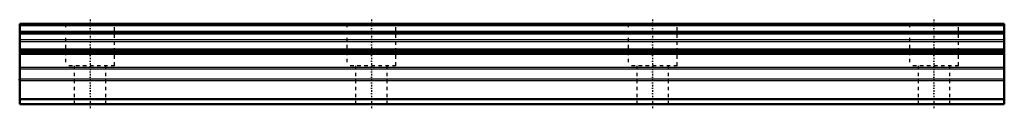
# Model space of a CAD drawing. Header units: millimetres. Extents: x -20 to 260, y -1 to 24.
import ezdxf

# ---------------------------------------------------------------- set-up
doc = ezdxf.new("R2010")
doc.units = ezdxf.units.MM
doc.linetypes.add('Center', pattern=[1.5, 0.45, -0.5, 0.05, -0.5])
doc.linetypes.add('Dashed', pattern=[2, 1, -1])
for name, color, linetype, lineweight in [('2d ConnectionPoints', 7, 'Continuous', 50), ('AM_0', 7, 'Continuous', 50), ('AM_4', 3, 'Continuous', 25), ('AM_7', 7, 'Center', 25), ('AM_9', 6, 'Dashed', 25)]:
    doc.layers.add(name, color=color, linetype=linetype, lineweight=lineweight)

msp = doc.modelspace()

# ---------------------------------------------------------------- linework, layer by layer
at = {"layer": '2d ConnectionPoints'}
for p in [(-20, 7), (0, 0), (0, 0)]:
    msp.add_point(p, dxfattribs=at)
at = {"layer": 'AM_0'}
for p, q in [((260, 23), (-20, 23)), ((-20, 23), (-20, 0)), ((260, 22.59), (-20, 22.59)), ((260, 23), (260, 0)), ((260, 20.64), (-20, 20.64)), ((260, 20.15), (-20, 20.15)), ((260, 15.67), (-20, 15.67)), ((260, 15.36), (-20, 15.36)), ((260, 14.91), (-20, 14.91)), ((260, 14.41), (-20, 14.41)), ((260, 1.5), (-20, 1.5)), ((260, 0), (-20, 0))]:
    msp.add_line(p, q, dxfattribs=at)
at = {"layer": 'AM_4'}
for p, q in [((260, 18.35), (-20, 18.35)), ((260, 17.86), (-20, 17.86)), ((260, 10.49), (-20, 10.49)), ((260, 9.99), (-20, 9.99)), ((260, 7.2), (-20, 7.2)), ((260, 6.71), (-20, 6.71))]:
    msp.add_line(p, q, dxfattribs=at)
at = {"layer": 'AM_7'}
for p, q in [((0, 24.15), (0, -1.15)), ((80, 24.15), (80, -1.15)), ((160, 24.15), (160, -1.15)), ((240, 24.15), (240, -1.15))]:
    msp.add_line(p, q, dxfattribs=at)
at = {"layer": 'AM_9'}
for p, q in [((-7, 23), (-7, 11)), ((7, 11), (7, 23)), ((73, 23), (73, 11)), ((87, 11), (87, 23)), ((153, 23), (153, 11)), ((167, 11), (167, 23)), ((233, 23), (233, 11)), ((247, 11), (247, 23)), ((7, 11), (-7, 11)), ((-4.5, 11), (-4.5, 0)), ((4.5, 0), (4.5, 11)), ((87, 11), (73, 11)), ((75.5, 11), (75.5, 0)), ((84.5, 0), (84.5, 11)), ((167, 11), (153, 11)), ((155.5, 11), (155.5, 0)), ((164.5, 0), (164.5, 11)), ((247, 11), (233, 11)), ((235.5, 11), (235.5, 0)), ((244.5, 0), (244.5, 11))]:
    msp.add_line(p, q, dxfattribs=at)

doc.saveas('drawing.dxf')
